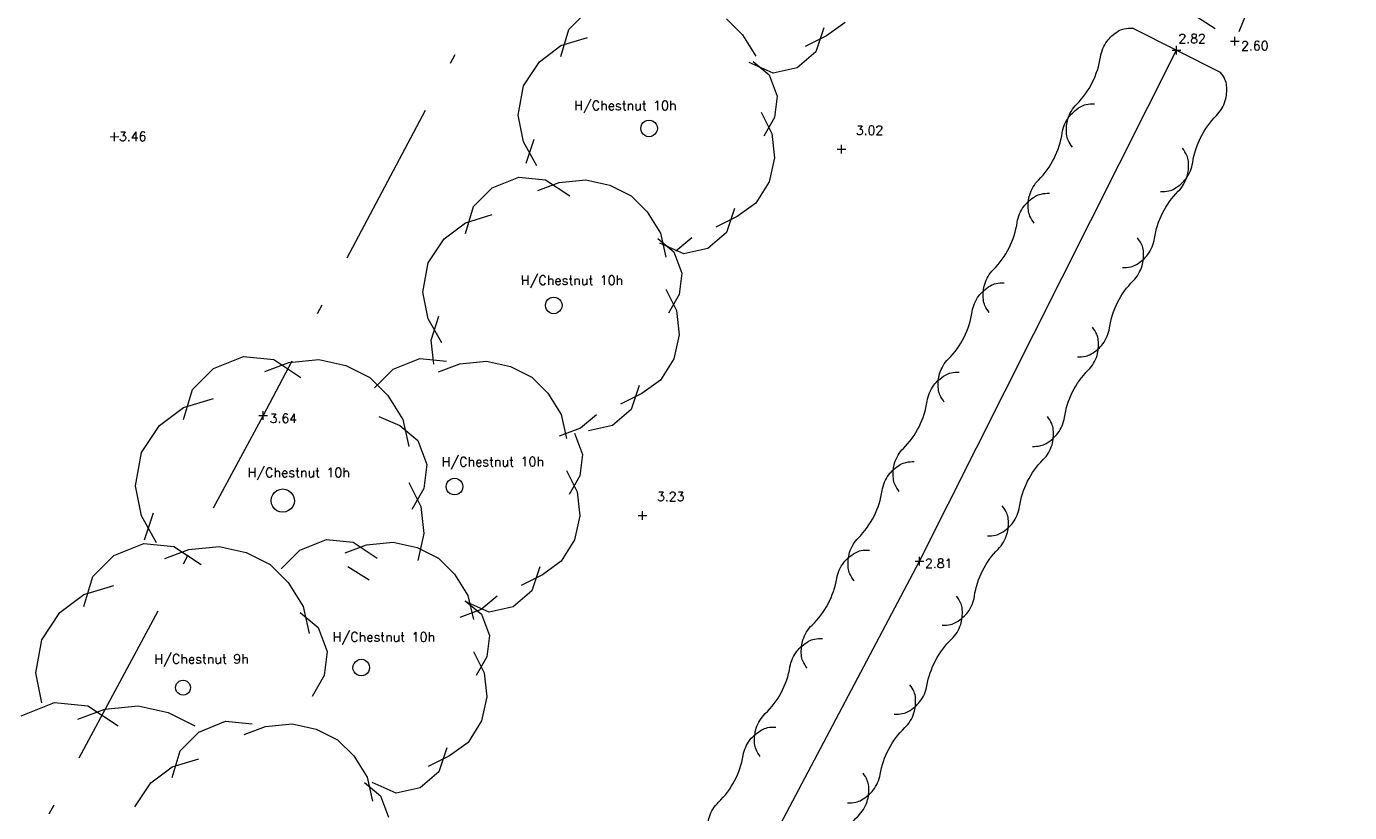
# Model space of a CAD drawing. Header units: metres. Extents: x 639013 to 639566, y 257273 to 257664.
# Tile 25 of 78: x 639336 to 639376, y 257328 to 257352. Entities that reach past the tile are written whole.
import ezdxf

# ---------------------------------------------------------------- set-up
doc = ezdxf.new("R2010")
doc.units = ezdxf.units.M
doc.linetypes.add('65208756-SWE-ZZ-XX-M-C-0002-FC06T002$0$03', pattern=[3, 1, -1, 1])
doc.linetypes.add('65208756-SWE-ZZ-XX-M-C-0002-FC06T002$0$18', pattern=[13.5, 5, -1.6, 0.3, -1.6, 5])
for name, color, linetype, lineweight in [('65208756-SWE-ZZ-XX-M-C-0002-FC06T002$0$0not0', 253, 'Continuous', 0), ('65208756-SWE-ZZ-XX-M-C-0002-FC06T002$0$SS_BANK_BOT', 253, '65208756-SWE-ZZ-XX-M-C-0002-FC06T002$0$03', 0), ('65208756-SWE-ZZ-XX-M-C-0002-FC06T002$0$SS_FENCE', 253, '65208756-SWE-ZZ-XX-M-C-0002-FC06T002$0$18', 0), ('65208756-SWE-ZZ-XX-M-C-0002-FC06T002$0$SS_HEDGE', 253, 'Continuous', 0), ('65208756-SWE-ZZ-XX-M-C-0002-FC06T002$0$SS_TREE', 253, 'Continuous', 0), ('65208756-SWE-ZZ-XX-M-C-0002-FC06T002$0$SS_TXT_LEV_BANK', 253, 'Continuous', 0), ('65208756-SWE-ZZ-XX-M-C-0002-FC06T002$0$SS_TXT_LEV_GEN', 253, 'Continuous', 0), ('65208756-SWE-ZZ-XX-M-C-0002-FC06T002$0$SS_TXT_LEV_PNT', 253, 'Continuous', 0), ('65208756-SWE-ZZ-XX-M-C-0002-FC06T002$0$SS_TXT_TREE', 253, 'Continuous', 0)]:
    doc.layers.add(name, color=color, linetype=linetype, lineweight=lineweight)
doc.layers.add('Z-Xref', color=7, linetype='Continuous')
doc.styles.add('65208756-SWE-ZZ-XX-M-C-0002-FC06T002$0$ROMANS', font='ROMANS')

# ---------------------------------------------------------------- blocks, each defined once
blk = doc.blocks.new('65208756-SWE-ZZ-XX-M-C-0002-FC06T002')
at = {"layer": '65208756-SWE-ZZ-XX-M-C-0002-FC06T002$0$0not0', "linetype": 'Continuous'}
for p, q in [((639372.407, 257351.601), (639372.667, 257351.601)), ((639372.537, 257351.471), (639372.537, 257351.731)), ((639370.666, 257351.333), (639370.926, 257351.333)), ((639370.796, 257351.203), (639370.796, 257351.463)), ((639354.77, 257349.116), (639354.81, 257349.166)), ((639354.81, 257349.166), (639354.86, 257349.206)), ((639354.86, 257349.206), (639354.92, 257349.231)), ((639354.92, 257349.231), (639354.985, 257349.241)), ((639354.985, 257349.241), (639355.05, 257349.231)), ((639355.05, 257349.231), (639355.11, 257349.206)), ((639355.11, 257349.206), (639355.16, 257349.166)), ((639355.16, 257349.166), (639355.2, 257349.116)), ((639338.961, 257348.612), (639338.961, 257348.872)), ((639354.735, 257348.991), (639354.745, 257349.056)), ((639354.745, 257348.926), (639354.735, 257348.991)), ((639354.745, 257349.056), (639354.77, 257349.116)), ((639354.77, 257348.866), (639354.745, 257348.926)), ((639354.81, 257348.816), (639354.77, 257348.866)), ((639354.86, 257348.776), (639354.81, 257348.816)), ((639354.921, 257348.751), (639354.86, 257348.776)), ((639354.986, 257348.741), (639354.921, 257348.751)), ((639355.051, 257348.751), (639354.986, 257348.741)), ((639355.11, 257348.776), (639355.051, 257348.751)), ((639355.16, 257348.816), (639355.11, 257348.776)), ((639355.2, 257348.866), (639355.16, 257348.816)), ((639355.2, 257349.116), (639355.225, 257349.056)), ((639355.225, 257348.926), (639355.2, 257348.866)), ((639355.225, 257349.056), (639355.235, 257348.991)), ((639355.235, 257348.991), (639355.225, 257348.926)), ((639338.831, 257348.742), (639339.091, 257348.743)), ((639360.62, 257348.364), (639360.88, 257348.364)), ((639360.75, 257348.234), (639360.75, 257348.494)), ((639351.88, 257343.687), (639351.89, 257343.752)), ((639351.89, 257343.622), (639351.88, 257343.687)), ((639351.89, 257343.752), (639351.915, 257343.812)), ((639351.915, 257343.562), (639351.89, 257343.622)), ((639351.915, 257343.812), (639351.955, 257343.862)), ((639351.955, 257343.862), (639352.005, 257343.902)), ((639352.005, 257343.902), (639352.065, 257343.927)), ((639352.065, 257343.927), (639352.13, 257343.937)), ((639352.13, 257343.937), (639352.195, 257343.927)), ((639352.195, 257343.927), (639352.255, 257343.902)), ((639352.255, 257343.902), (639352.305, 257343.862)), ((639352.305, 257343.862), (639352.345, 257343.812)), ((639352.345, 257343.812), (639352.37, 257343.752)), ((639352.37, 257343.622), (639352.345, 257343.562)), ((639352.37, 257343.752), (639352.38, 257343.687)), ((639352.38, 257343.687), (639352.37, 257343.622)), ((639351.955, 257343.512), (639351.915, 257343.562)), ((639352.005, 257343.472), (639351.955, 257343.512)), ((639352.065, 257343.447), (639352.005, 257343.472)), ((639352.13, 257343.437), (639352.065, 257343.447)), ((639352.195, 257343.447), (639352.13, 257343.437)), ((639352.255, 257343.472), (639352.195, 257343.447)), ((639352.305, 257343.512), (639352.255, 257343.472)), ((639352.345, 257343.562), (639352.305, 257343.512)), ((639343.418, 257340.261), (639343.417, 257340.521)), ((639343.288, 257340.391), (639343.548, 257340.391)), ((639348.98, 257338.432), (639349.03, 257338.472)), ((639349.03, 257338.472), (639349.09, 257338.497)), ((639349.09, 257338.497), (639349.155, 257338.507)), ((639349.155, 257338.507), (639349.22, 257338.497)), ((639349.22, 257338.497), (639349.28, 257338.472)), ((639349.28, 257338.472), (639349.33, 257338.432)), ((639343.707, 257338.013), (639343.763, 257338.083)), ((639343.763, 257338.083), (639343.833, 257338.139)), ((639343.833, 257338.139), (639343.917, 257338.174)), ((639343.917, 257338.174), (639344.008, 257338.189)), ((639344.008, 257338.189), (639344.099, 257338.175)), ((639344.099, 257338.175), (639344.183, 257338.14)), ((639344.183, 257338.14), (639344.253, 257338.084)), ((639344.253, 257338.084), (639344.309, 257338.014)), ((639348.905, 257338.257), (639348.915, 257338.322)), ((639348.915, 257338.192), (639348.905, 257338.257)), ((639348.915, 257338.322), (639348.94, 257338.382)), ((639348.94, 257338.132), (639348.915, 257338.192)), ((639348.94, 257338.382), (639348.98, 257338.432)), ((639348.98, 257338.082), (639348.94, 257338.132)), ((639349.03, 257338.042), (639348.98, 257338.082)), ((639349.09, 257338.017), (639349.03, 257338.042)), ((639349.28, 257338.042), (639349.22, 257338.017)), ((639349.33, 257338.082), (639349.28, 257338.042)), ((639349.33, 257338.432), (639349.37, 257338.382)), ((639349.37, 257338.132), (639349.33, 257338.082)), ((639349.37, 257338.382), (639349.395, 257338.323)), ((639349.395, 257338.193), (639349.37, 257338.132)), ((639349.395, 257338.323), (639349.405, 257338.258)), ((639349.405, 257338.258), (639349.395, 257338.193)), ((639343.659, 257337.838), (639343.672, 257337.929)), ((639343.673, 257337.747), (639343.659, 257337.838)), ((639343.672, 257337.929), (639343.707, 257338.013)), ((639343.708, 257337.663), (639343.673, 257337.747)), ((639343.764, 257337.593), (639343.708, 257337.663)), ((639344.31, 257337.664), (639344.254, 257337.594)), ((639344.309, 257338.014), (639344.344, 257337.93)), ((639344.345, 257337.748), (639344.31, 257337.664)), ((639344.344, 257337.93), (639344.359, 257337.839)), ((639344.359, 257337.839), (639344.345, 257337.748)), ((639349.155, 257338.007), (639349.09, 257338.017)), ((639349.22, 257338.017), (639349.155, 257338.007)), ((639343.834, 257337.537), (639343.764, 257337.593)), ((639343.918, 257337.502), (639343.834, 257337.537)), ((639344.009, 257337.489), (639343.918, 257337.502)), ((639344.1, 257337.503), (639344.009, 257337.489)), ((639344.184, 257337.538), (639344.1, 257337.503)), ((639344.254, 257337.594), (639344.184, 257337.538)), ((639354.661, 257337.39), (639354.921, 257337.391)), ((639354.791, 257337.261), (639354.791, 257337.521)), ((639363.086, 257335.894), (639363.086, 257336.154)), ((639362.956, 257336.024), (639363.216, 257336.024)), ((639346.111, 257332.833), (639346.121, 257332.898)), ((639346.121, 257332.898), (639346.146, 257332.959)), ((639346.146, 257332.959), (639346.186, 257333.009)), ((639346.186, 257333.009), (639346.236, 257333.049)), ((639346.236, 257333.049), (639346.296, 257333.074)), ((639346.296, 257333.074), (639346.361, 257333.084)), ((639346.361, 257333.084), (639346.426, 257333.074)), ((639346.426, 257333.074), (639346.486, 257333.049)), ((639346.486, 257333.049), (639346.536, 257333.009)), ((639346.536, 257333.009), (639346.576, 257332.959)), ((639346.576, 257332.959), (639346.601, 257332.899)), ((639346.601, 257332.899), (639346.611, 257332.834)), ((639346.121, 257332.768), (639346.111, 257332.833)), ((639346.146, 257332.709), (639346.121, 257332.768)), ((639346.186, 257332.659), (639346.146, 257332.709)), ((639346.236, 257332.619), (639346.186, 257332.659)), ((639346.296, 257332.594), (639346.236, 257332.619)), ((639346.361, 257332.584), (639346.296, 257332.594)), ((639346.426, 257332.594), (639346.361, 257332.584)), ((639346.486, 257332.619), (639346.426, 257332.594)), ((639346.536, 257332.659), (639346.486, 257332.619)), ((639346.576, 257332.709), (639346.536, 257332.659)), ((639346.601, 257332.769), (639346.576, 257332.709)), ((639346.611, 257332.834), (639346.601, 257332.769)), ((639340.796, 257332.235), (639340.805, 257332.294)), ((639340.805, 257332.177), (639340.796, 257332.235)), ((639340.805, 257332.294), (639340.827, 257332.348)), ((639340.828, 257332.123), (639340.805, 257332.177)), ((639340.827, 257332.348), (639340.863, 257332.393)), ((639340.864, 257332.078), (639340.828, 257332.123)), ((639340.863, 257332.393), (639340.908, 257332.429)), ((639340.908, 257332.429), (639340.962, 257332.451)), ((639340.962, 257332.451), (639341.021, 257332.46)), ((639341.021, 257332.46), (639341.079, 257332.451)), ((639341.079, 257332.451), (639341.133, 257332.429)), ((639341.133, 257332.429), (639341.178, 257332.393)), ((639341.178, 257332.393), (639341.214, 257332.348)), ((639341.215, 257332.123), (639341.179, 257332.078)), ((639341.214, 257332.348), (639341.237, 257332.294)), ((639341.237, 257332.177), (639341.215, 257332.123)), ((639341.237, 257332.294), (639341.246, 257332.235)), ((639341.246, 257332.235), (639341.237, 257332.177)), ((639340.909, 257332.042), (639340.864, 257332.078)), ((639340.963, 257332.019), (639340.909, 257332.042)), ((639341.021, 257332.01), (639340.963, 257332.019)), ((639341.08, 257332.019), (639341.021, 257332.01)), ((639341.134, 257332.042), (639341.08, 257332.019)), ((639341.179, 257332.078), (639341.134, 257332.042))]:
    blk.add_line(p, q, dxfattribs=at)
at = {"layer": '65208756-SWE-ZZ-XX-M-C-0002-FC06T002$0$SS_BANK_BOT', "flags": 128}
blk.add_lwpolyline([(639373.743, 257360.735), (639375.979, 257359.789), (639372.537, 257351.601), (639366.85, 257355.221)], dxfattribs=at)
at = {"layer": '65208756-SWE-ZZ-XX-M-C-0002-FC06T002$0$SS_FENCE', "flags": 128}
blk.add_lwpolyline([(639370.804, 257352.818), (639367.421, 257354.982), (639350.27, 257353.272), (639343.418, 257340.391), (639336.511, 257327.533), (639329.607, 257314.443), (639322.887, 257301.617), (639319.36, 257295.033)], dxfattribs=at)
at = {"layer": '65208756-SWE-ZZ-XX-M-C-0002-FC06T002$0$SS_HEDGE'}
for p, q in [((639372.115, 257350.668), (639369.476, 257351.998)), ((639363.086, 257336.024), (639370.796, 257351.333)), ((639354.978, 257320.688), (639363.086, 257336.024))]:
    blk.add_line(p, q, dxfattribs=at)
for points in [[(639367.677, 257348.425, -0.061643), (639367.546, 257348.638, -0.084593), (639367.499, 257348.814, -0.043325), (639367.499, 257349.065, -0.051797), (639367.538, 257349.271, -0.123645), (639367.802, 257349.716, 0.079136), (639368.27, 257350.366, 0.079136), (639368.514, 257351.129, -0.123645), (639368.713, 257351.606, -0.051797), (639368.856, 257351.76, -0.043325), (639369.058, 257351.909, -0.084593), (639369.227, 257351.976, -0.061643), (639369.476, 257351.998)], [(639370.316, 257347.096, 0.061643), (639370.565, 257347.118, 0.084593), (639370.734, 257347.185, 0.043325), (639370.936, 257347.334, 0.051797), (639371.079, 257347.488, 0.123645), (639371.279, 257347.965, -0.079136), (639371.522, 257348.728, -0.079136), (639371.99, 257349.378, 0.123645), (639372.255, 257349.823, 0.051797), (639372.293, 257350.029, 0.043325), (639372.293, 257350.28, 0.084593), (639372.246, 257350.456, 0.061643), (639372.115, 257350.668)], [(639366.532, 257346.152, -0.061643), (639366.401, 257346.365, -0.084593), (639366.355, 257346.541, -0.043325), (639366.354, 257346.792, -0.051797), (639366.393, 257346.998, -0.123645), (639366.657, 257347.443, 0.079136), (639367.126, 257348.093, 0.079136), (639367.369, 257348.856, -0.123645), (639367.569, 257349.333, -0.051797), (639367.711, 257349.487, -0.043325), (639367.913, 257349.636, -0.084593), (639368.083, 257349.703, -0.061643), (639368.331, 257349.725)], [(639369.172, 257344.823, 0.061643), (639369.42, 257344.845, 0.084593), (639369.59, 257344.912, 0.043325), (639369.792, 257345.061, 0.051797), (639369.934, 257345.215, 0.123645), (639370.134, 257345.692, -0.079136), (639370.377, 257346.455, -0.079136), (639370.845, 257347.105, 0.123645), (639371.11, 257347.55, 0.051797), (639371.149, 257347.756, 0.043325), (639371.148, 257348.007, 0.084593), (639371.101, 257348.183, 0.061643), (639370.971, 257348.395)], [(639365.183, 257343.473, -0.061643), (639365.052, 257343.685, -0.084593), (639365.005, 257343.862, -0.043325), (639365.005, 257344.112, -0.051797), (639365.044, 257344.319, -0.123645), (639365.308, 257344.763, 0.079136), (639365.776, 257345.413, 0.079136), (639366.02, 257346.176, -0.123645), (639366.219, 257346.654, -0.051797), (639366.362, 257346.808, -0.043325), (639366.564, 257346.956, -0.084593), (639366.733, 257347.024, -0.061643), (639366.982, 257347.045)], [(639367.822, 257342.144, 0.061643), (639368.071, 257342.165, 0.084593), (639368.24, 257342.233, 0.043325), (639368.442, 257342.381, 0.051797), (639368.585, 257342.535, 0.123645), (639368.784, 257343.013, -0.079136), (639369.028, 257343.776, -0.079136), (639369.496, 257344.426, 0.123645), (639369.76, 257344.87, 0.051797), (639369.799, 257345.076, 0.043325), (639369.799, 257345.327, 0.084593), (639369.752, 257345.503, 0.061643), (639369.621, 257345.716)], [(639363.833, 257340.793, -0.061643), (639363.703, 257341.006, -0.084593), (639363.656, 257341.182, -0.043325), (639363.655, 257341.433, -0.051797), (639363.694, 257341.639, -0.123645), (639363.959, 257342.084, 0.079136), (639364.427, 257342.734, 0.079136), (639364.67, 257343.497, -0.123645), (639364.87, 257343.974, -0.051797), (639365.013, 257344.128, -0.043325), (639365.214, 257344.277, -0.084593), (639365.384, 257344.344, -0.061643), (639365.632, 257344.366)], [(639366.473, 257339.464, 0.061643), (639366.722, 257339.486, 0.084593), (639366.891, 257339.553, 0.043325), (639367.093, 257339.702, 0.051797), (639367.235, 257339.856, 0.123645), (639367.435, 257340.333, -0.079136), (639367.678, 257341.096, -0.079136), (639368.147, 257341.746, 0.123645), (639368.411, 257342.191, 0.051797), (639368.45, 257342.397, 0.043325), (639368.449, 257342.648, 0.084593), (639368.403, 257342.824, 0.061643), (639368.272, 257343.037)], [(639362.484, 257338.114, -0.061643), (639362.353, 257338.327, -0.084593), (639362.307, 257338.503, -0.043325), (639362.306, 257338.754, -0.051797), (639362.345, 257338.96, -0.123645), (639362.609, 257339.404, 0.079136), (639363.078, 257340.054, 0.079136), (639363.321, 257340.818, -0.123645), (639363.521, 257341.295, -0.051797), (639363.663, 257341.449, -0.043325), (639363.865, 257341.597, -0.084593), (639364.035, 257341.665, -0.061643), (639364.283, 257341.687)], [(639365.124, 257336.785, 0.061643), (639365.372, 257336.806, 0.084593), (639365.542, 257336.874, 0.043325), (639365.743, 257337.022, 0.051797), (639365.886, 257337.177, 0.123645), (639366.086, 257337.654, -0.079136), (639366.329, 257338.417, -0.079136), (639366.797, 257339.067, 0.123645), (639367.062, 257339.511, 0.051797), (639367.101, 257339.718, 0.043325), (639367.1, 257339.968, 0.084593), (639367.053, 257340.145, 0.061643), (639366.923, 257340.357)], [(639361.135, 257335.435, -0.061643), (639361.004, 257335.647, -0.084593), (639360.957, 257335.824, -0.043325), (639360.957, 257336.074, -0.051797), (639360.996, 257336.28, -0.123645), (639361.26, 257336.725, 0.079136), (639361.728, 257337.375, 0.079136), (639361.972, 257338.138, -0.123645), (639362.171, 257338.615, -0.051797), (639362.314, 257338.769, -0.043325), (639362.516, 257338.918, -0.084593), (639362.685, 257338.985, -0.061643), (639362.934, 257339.007)], [(639363.774, 257334.105, 0.061643), (639364.023, 257334.127, 0.084593), (639364.192, 257334.195, 0.043325), (639364.394, 257334.343, 0.051797), (639364.537, 257334.497, 0.123645), (639364.736, 257334.974, -0.079136), (639364.98, 257335.738, -0.079136), (639365.448, 257336.387, 0.123645), (639365.712, 257336.832, 0.051797), (639365.751, 257337.038, 0.043325), (639365.751, 257337.289, 0.084593), (639365.704, 257337.465, 0.061643), (639365.573, 257337.678)], [(639359.721, 257332.821, -0.061643), (639359.595, 257333.036, -0.084593), (639359.552, 257333.214, -0.043325), (639359.556, 257333.464, -0.051797), (639359.599, 257333.67, -0.123645), (639359.872, 257334.109, 0.079136), (639360.353, 257334.749, 0.079136), (639360.611, 257335.508, -0.123645), (639360.821, 257335.981, -0.051797), (639360.966, 257336.132, -0.043325), (639361.171, 257336.277, -0.084593), (639361.342, 257336.341, -0.061643), (639361.591, 257336.357)], [(639362.334, 257331.44, 0.061643), (639362.583, 257331.457, 0.084593), (639362.754, 257331.521, 0.043325), (639362.958, 257331.665, 0.051797), (639363.104, 257331.817, 0.123645), (639363.313, 257332.29, -0.079136), (639363.571, 257333.048, -0.079136), (639364.053, 257333.688, 0.123645), (639364.326, 257334.128, 0.051797), (639364.369, 257334.333, 0.043325), (639364.373, 257334.584, 0.084593), (639364.33, 257334.761, 0.061643), (639364.204, 257334.976)], [(639358.319, 257330.169, -0.061643), (639358.193, 257330.384, -0.084593), (639358.149, 257330.562, -0.043325), (639358.154, 257330.812, -0.051797), (639358.197, 257331.017, -0.123645), (639358.47, 257331.457, 0.079136), (639358.951, 257332.097, 0.079136), (639359.209, 257332.856, -0.123645), (639359.419, 257333.329, -0.051797), (639359.564, 257333.48, -0.043325), (639359.769, 257333.624, -0.084593), (639359.94, 257333.689, -0.061643), (639360.188, 257333.705)], [(639360.932, 257328.788, 0.061643), (639361.181, 257328.805, 0.084593), (639361.351, 257328.869, 0.043325), (639361.556, 257329.013, 0.051797), (639361.702, 257329.164, 0.123645), (639361.911, 257329.637, -0.079136), (639362.169, 257330.396, -0.079136), (639362.65, 257331.036, 0.123645), (639362.924, 257331.476, 0.051797), (639362.967, 257331.681, 0.043325), (639362.971, 257331.932, 0.084593), (639362.928, 257332.109, 0.061643), (639362.801, 257332.324)], [(639356.917, 257327.517, -0.061643), (639356.79, 257327.732, -0.084593), (639356.747, 257327.909, -0.043325), (639356.751, 257328.16, -0.051797), (639356.794, 257328.365, -0.123645), (639357.068, 257328.805, 0.079136), (639357.549, 257329.445, 0.079136), (639357.807, 257330.203, -0.123645), (639358.016, 257330.677, -0.051797), (639358.162, 257330.828, -0.043325), (639358.367, 257330.972, -0.084593), (639358.537, 257331.036, -0.061643), (639358.786, 257331.053)], [(639359.53, 257326.136, 0.061643), (639359.778, 257326.152, 0.084593), (639359.949, 257326.217, 0.043325), (639360.154, 257326.361, 0.051797), (639360.299, 257326.512, 0.123645), (639360.509, 257326.985, -0.079136), (639360.767, 257327.744, -0.079136), (639361.248, 257328.384, 0.123645), (639361.521, 257328.823, 0.051797), (639361.564, 257329.029, 0.043325), (639361.569, 257329.279, 0.084593), (639361.525, 257329.457, 0.061643), (639361.399, 257329.672)]]:
    blk.add_lwpolyline(points, format="xyb", dxfattribs=at)
at = {"layer": '65208756-SWE-ZZ-XX-M-C-0002-FC06T002$0$SS_TREE'}
for p, q in [((639352.583, 257351.949), (639353.143, 257352.509)), ((639352.344, 257351.149), (639352.583, 257351.949)), ((639357.303, 257352.272), (639357.783, 257351.793)), ((639360.221, 257352.005), (639359.982, 257351.285)), ((639360.861, 257352.165), (639360.301, 257351.765)), ((639352.344, 257351.469), (639353.143, 257351.709)), ((639357.783, 257351.793), (639358.184, 257351.153)), ((639360.301, 257351.765), (639359.661, 257351.444)), ((639351.704, 257350.988), (639352.344, 257351.469)), ((639359.982, 257351.285), (639359.422, 257350.804)), ((639351.224, 257350.268), (639351.704, 257350.988)), ((639358.702, 257350.644), (639357.982, 257350.963)), ((639358.104, 257350.993), (639358.584, 257350.593)), ((639359.422, 257350.804), (639358.702, 257350.644)), ((639358.584, 257350.593), (639358.825, 257349.953)), ((639351.065, 257349.388), (639351.224, 257350.268)), ((639358.825, 257349.953), (639358.745, 257349.313)), ((639351.226, 257348.588), (639351.065, 257349.388)), ((639358.345, 257349.473), (639358.665, 257348.833)), ((639358.745, 257349.313), (639358.426, 257348.753)), ((639358.665, 257348.833), (639358.746, 257348.113)), ((639351.626, 257347.868), (639351.226, 257348.588)), ((639351.306, 257347.948), (639351.546, 257348.668)), ((639358.746, 257348.113), (639358.586, 257347.393)), ((639349.728, 257346.646), (639350.288, 257347.206)), ((639350.288, 257347.206), (639351.087, 257347.526)), ((639351.087, 257347.526), (639351.887, 257347.447)), ((639351.648, 257347.127), (639352.287, 257347.367)), ((639351.887, 257347.447), (639352.608, 257346.968)), ((639352.287, 257347.367), (639353.087, 257347.448)), ((639353.087, 257347.448), (639353.808, 257347.288)), ((639353.808, 257347.288), (639354.448, 257346.969)), ((639358.586, 257347.393), (639358.187, 257346.753)), ((639354.448, 257346.969), (639354.928, 257346.489)), ((639349.488, 257346.165), (639350.288, 257346.406)), ((639349.489, 257345.845), (639349.728, 257346.646)), ((639354.928, 257346.489), (639355.329, 257345.849)), ((639357.547, 257346.593), (639357.308, 257345.872)), ((639358.187, 257346.753), (639357.627, 257346.353)), ((639348.849, 257345.685), (639349.488, 257346.165)), ((639357.627, 257346.353), (639356.987, 257346.032)), ((639348.369, 257344.965), (639348.849, 257345.685)), ((639355.249, 257345.689), (639355.729, 257345.29)), ((639355.329, 257345.849), (639355.489, 257345.13)), ((639356.268, 257345.712), (639355.788, 257345.311)), ((639357.308, 257345.872), (639356.748, 257345.392)), ((639356.028, 257345.231), (639355.308, 257345.551)), ((639355.729, 257345.29), (639355.969, 257344.65)), ((639356.748, 257345.392), (639356.028, 257345.231)), ((639348.21, 257344.084), (639348.369, 257344.965)), ((639355.969, 257344.65), (639355.89, 257344.01)), ((639348.37, 257343.285), (639348.21, 257344.084)), ((639355.49, 257344.17), (639355.81, 257343.53)), ((639355.89, 257344.01), (639355.57, 257343.45)), ((639348.771, 257342.565), (639348.37, 257343.285)), ((639348.451, 257342.645), (639348.69, 257343.365)), ((639355.81, 257343.53), (639355.891, 257342.81)), ((639355.891, 257342.81), (639355.731, 257342.09)), ((639348.531, 257341.925), (639348.451, 257342.645)), ((639341.936, 257341.797), (639342.835, 257342.158)), ((639342.835, 257342.158), (639343.736, 257342.068)), ((639343.736, 257342.068), (639344.546, 257341.529)), ((639344.186, 257341.979), (639345.086, 257342.069)), ((639345.086, 257342.069), (639345.896, 257341.89)), ((639347.312, 257341.776), (639348.112, 257342.097)), ((639348.112, 257342.097), (639348.912, 257342.017)), ((639349.312, 257341.937), (639350.112, 257342.018)), ((639350.112, 257342.018), (639350.832, 257341.859)), ((639355.731, 257342.09), (639355.332, 257341.449)), ((639341.306, 257341.167), (639341.936, 257341.797)), ((639343.466, 257341.708), (639344.186, 257341.979)), ((639345.896, 257341.89), (639346.616, 257341.53)), ((639346.753, 257341.216), (639347.312, 257341.776)), ((639348.672, 257341.697), (639349.312, 257341.937)), ((639350.832, 257341.859), (639351.472, 257341.539)), ((639346.616, 257341.53), (639347.156, 257340.991)), ((639351.472, 257341.539), (639351.953, 257341.059)), ((639354.692, 257341.289), (639354.452, 257340.569)), ((639355.332, 257341.449), (639354.772, 257341.049)), ((639341.037, 257340.266), (639341.306, 257341.167)), ((639341.037, 257340.626), (639341.936, 257340.897)), ((639347.156, 257340.991), (639347.607, 257340.271)), ((639351.953, 257341.059), (639352.353, 257340.42)), ((639354.772, 257341.049), (639354.132, 257340.729)), ((639340.317, 257340.086), (639341.037, 257340.626)), ((639352.353, 257340.42), (639352.514, 257339.7)), ((639354.452, 257340.569), (639353.893, 257340.088)), ((639339.777, 257339.276), (639340.317, 257340.086)), ((639346.887, 257340.361), (639347.517, 257340.091)), ((639347.517, 257340.091), (639348.057, 257339.641)), ((639347.607, 257340.271), (639347.787, 257339.461)), ((639353.412, 257340.408), (639352.933, 257340.008)), ((639353.893, 257340.088), (639353.173, 257339.928)), ((639348.057, 257339.641), (639348.328, 257338.922)), ((639352.933, 257340.008), (639352.293, 257339.767)), ((639352.754, 257339.86), (639352.994, 257339.22)), ((639339.598, 257338.285), (639339.777, 257339.276)), ((639348.328, 257338.922), (639348.238, 257338.202)), ((639352.994, 257339.22), (639352.915, 257338.58)), ((639352.514, 257338.74), (639352.835, 257338.1)), ((639352.915, 257338.58), (639352.595, 257338.02)), ((639339.779, 257337.386), (639339.598, 257338.285)), ((639347.788, 257338.381), (639348.149, 257337.662)), ((639348.238, 257338.202), (639347.879, 257337.571)), ((639352.835, 257338.1), (639352.915, 257337.38)), ((639348.149, 257337.662), (639348.239, 257336.852)), ((639340.229, 257336.576), (639339.779, 257337.386)), ((639339.869, 257336.666), (639340.139, 257337.476)), ((639352.915, 257337.38), (639352.756, 257336.66)), ((639348.239, 257336.852), (639348.06, 257336.041)), ((639338.948, 257336.194), (639339.848, 257336.555)), ((639339.848, 257336.555), (639340.748, 257336.465)), ((639340.748, 257336.465), (639341.558, 257335.926)), ((639341.198, 257336.375), (639342.098, 257336.466)), ((639342.098, 257336.466), (639342.908, 257336.287)), ((639344.518, 257336.352), (639345.318, 257336.673)), ((639345.318, 257336.673), (639346.118, 257336.593)), ((639345.878, 257336.273), (639346.518, 257336.514)), ((639346.118, 257336.593), (639346.838, 257336.114)), ((639346.518, 257336.514), (639347.318, 257336.594)), ((639347.318, 257336.594), (639348.038, 257336.435)), ((639352.756, 257336.66), (639352.356, 257336.02)), ((639338.319, 257335.563), (639338.948, 257336.194)), ((639340.478, 257336.105), (639341.198, 257336.375)), ((639342.908, 257336.287), (639343.628, 257335.927)), ((639343.959, 257335.792), (639344.518, 257336.352)), ((639348.038, 257336.435), (639348.678, 257336.115)), ((639348.678, 257336.115), (639349.159, 257335.636)), ((639343.628, 257335.927), (639344.169, 257335.388)), ((639346.597, 257335.456), (639345.957, 257335.855)), ((639351.717, 257335.859), (639351.477, 257335.139)), ((639352.356, 257336.02), (639351.797, 257335.619)), ((639338.049, 257334.663), (639338.319, 257335.563)), ((639338.049, 257335.023), (639338.949, 257335.294)), ((639344.169, 257335.388), (639344.619, 257334.668)), ((639349.159, 257335.636), (639349.559, 257334.996)), ((639351.797, 257335.619), (639351.157, 257335.299)), ((639337.329, 257334.483), (639338.049, 257335.023)), ((639349.559, 257334.996), (639349.72, 257334.276)), ((639350.437, 257334.978), (639349.957, 257334.578)), ((639351.477, 257335.139), (639350.917, 257334.659)), ((639336.79, 257333.672), (639337.329, 257334.483)), ((639344.529, 257334.488), (639345.07, 257334.038)), ((639344.619, 257334.668), (639344.8, 257333.858)), ((639349.957, 257334.578), (639349.318, 257334.337)), ((639350.198, 257334.498), (639349.477, 257334.818)), ((639349.479, 257334.836), (639349.96, 257334.436)), ((639350.917, 257334.659), (639350.198, 257334.498)), ((639349.96, 257334.436), (639350.2, 257333.796)), ((639345.07, 257334.038), (639345.34, 257333.318)), ((639350.2, 257333.796), (639350.12, 257333.156)), ((639336.611, 257332.682), (639336.79, 257333.672)), ((639345.34, 257333.318), (639345.251, 257332.598)), ((639349.72, 257333.316), (639350.041, 257332.676)), ((639350.12, 257333.156), (639349.801, 257332.596)), ((639336.791, 257331.782), (639336.611, 257332.682)), ((639345.251, 257332.598), (639344.891, 257331.968)), ((639350.041, 257332.676), (639350.121, 257331.956)), ((639336.171, 257331.386), (639337.17, 257331.787)), ((639337.17, 257331.787), (639338.171, 257331.687)), ((639350.121, 257331.956), (639349.962, 257331.236)), ((639337.871, 257331.287), (639338.671, 257331.588)), ((639338.171, 257331.687), (639339.071, 257331.088)), ((639338.671, 257331.588), (639339.671, 257331.688)), ((639339.671, 257331.688), (639340.571, 257331.489)), ((639340.571, 257331.489), (639341.371, 257331.09)), ((639340.933, 257330.346), (639341.492, 257330.906)), ((639341.492, 257330.906), (639342.292, 257331.227)), ((639342.292, 257331.227), (639343.092, 257331.147)), ((639342.852, 257330.827), (639343.492, 257331.068)), ((639343.492, 257331.068), (639344.292, 257331.148)), ((639344.292, 257331.148), (639345.012, 257330.989)), ((639345.012, 257330.989), (639345.652, 257330.669)), ((639349.962, 257331.236), (639349.562, 257330.596)), ((639345.652, 257330.669), (639346.133, 257330.189)), ((639349.562, 257330.596), (639349.003, 257330.196)), ((639340.693, 257329.546), (639340.933, 257330.346)), ((639346.133, 257330.189), (639346.533, 257329.55)), ((639349.003, 257330.196), (639348.363, 257329.875)), ((639348.922, 257330.435), (639348.683, 257329.715)), ((639340.053, 257329.385), (639340.693, 257329.866)), ((639340.693, 257329.866), (639341.493, 257330.106)), ((639348.683, 257329.715), (639348.123, 257329.235)), ((639339.574, 257328.665), (639340.053, 257329.385)), ((639346.453, 257329.39), (639346.934, 257328.99)), ((639346.533, 257329.55), (639346.694, 257328.83)), ((639347.403, 257329.074), (639346.683, 257329.394)), ((639346.934, 257328.99), (639347.174, 257328.35)), ((639348.123, 257329.235), (639347.403, 257329.074))]:
    blk.add_line(p, q, dxfattribs=at)
at = {"layer": '65208756-SWE-ZZ-XX-M-C-0002-FC06T002$0$SS_TXT_LEV_BANK', "style": '65208756-SWE-ZZ-XX-M-C-0002-FC06T002$0$ROMANS'}
blk.add_text('2.60', height=0.274, rotation=0.0408, dxfattribs=at).set_placement((639372.729, 257351.329))
at = {"layer": '65208756-SWE-ZZ-XX-M-C-0002-FC06T002$0$SS_TXT_LEV_GEN', "style": '65208756-SWE-ZZ-XX-M-C-0002-FC06T002$0$ROMANS'}
for s, p in [('2.82', (639370.85, 257351.543)), ('3.64', (639343.615, 257340.168)), ('2.81', (639363.256, 257335.821))]:
    blk.add_text(s, height=0.274, rotation=0.0408, dxfattribs=at).set_placement(p)
at = {"layer": '65208756-SWE-ZZ-XX-M-C-0002-FC06T002$0$SS_TXT_LEV_PNT', "style": '65208756-SWE-ZZ-XX-M-C-0002-FC06T002$0$ROMANS'}
for s, p in [('3.46', (639339.101, 257348.612)), ('3.02', (639361.183, 257348.797)), ('3.23', (639355.224, 257337.824))]:
    blk.add_text(s, height=0.274, rotation=0.0408, dxfattribs=at).set_placement(p)
at = {"layer": '65208756-SWE-ZZ-XX-M-C-0002-FC06T002$0$SS_TXT_TREE', "style": '65208756-SWE-ZZ-XX-M-C-0002-FC06T002$0$ROMANS'}
for s, p in [('H/Chestnut 10h', (639352.74, 257349.536)), ('H/Chestnut 10h', (639351.14, 257344.299)), ('H/Chestnut 10h', (639342.951, 257338.54)), ('H/Chestnut 10h', (639348.766, 257338.864)), ('H/Chestnut 10h', (639345.503, 257333.613)), ('H/Chestnut 9h', (639340.159, 257332.953))]:
    blk.add_text(s, height=0.28, rotation=0.0408, dxfattribs=at).set_placement(p)

msp = doc.modelspace()

# ---------------------------------------------------------------- block references
at = {"layer": 'Z-Xref', "linetype": 'Continuous'}
msp.add_blockref('65208756-SWE-ZZ-XX-M-C-0002-FC06T002', (0, 0), dxfattribs=at)

doc.saveas('drawing.dxf')
